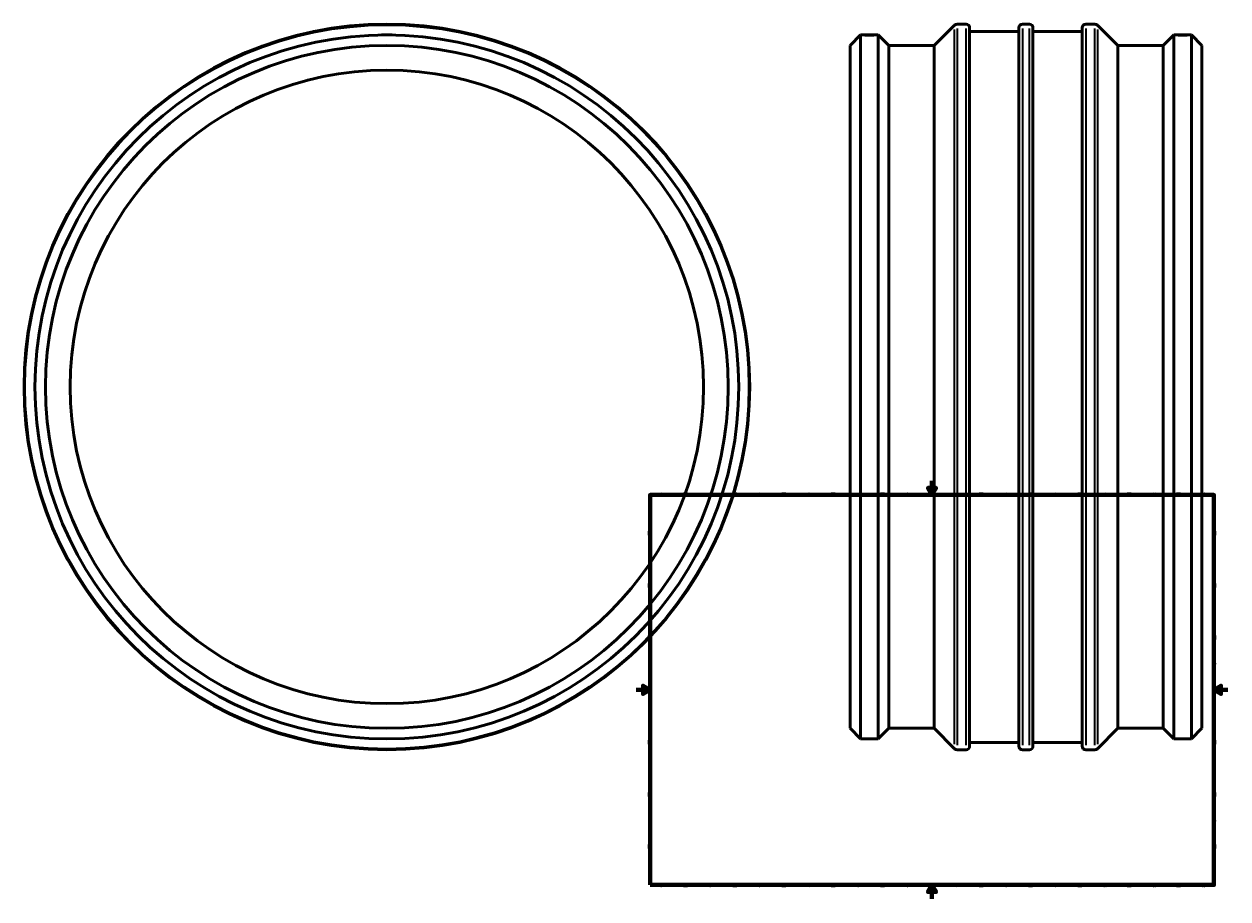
# Model space of a CAD drawing. Header units: millimetres. Extents: x -870 to 2328, y -1193 to 2828.
# Tile 2 of 7: x -870 to 841, y 0 to 1243. Entities that reach past the tile are written whole.
import ezdxf

# ---------------------------------------------------------------- set-up
doc = ezdxf.new("R2010")
doc.units = ezdxf.units.MM
for name, color, linetype, lineweight in [('Border (ANSI)', 7, 'Continuous', 70), ('Visible (ANSI)', 7, 'Continuous', 50), ('Visible Narrow (ANSI)', 7, 'Continuous', 35)]:
    doc.layers.add(name, color=color, linetype=linetype, lineweight=lineweight)
doc.styles.add('Note Text (ANSI)', font='tahoma.ttf')

# ---------------------------------------------------------------- blocks, each defined once
blk = doc.blocks.new('Borders Default Border')
at = {"layer": 'Border (ANSI)'}
for p, q in [((70.1, 574), (70.1, 577.4)), ((140.2, 574), (140.2, 577.4)), ((210.2, 574), (210.2, 577.4)), ((280.3, 574), (280.3, 577.4)), ((350.4, 574), (350.4, 577.4)), ((490.6, 574), (490.6, 577.4)), ((560.7, 574), (560.7, 577.4)), ((630.8, 574), (630.8, 577.4)), ((700.8, 574), (700.8, 577.4)), ((770.9, 574), (770.9, 577.4)), ((20, 519.7), (16.6, 519.7)), ((821, 519.7), (824.4, 519.7)), ((20, 445.5), (16.6, 445.5)), ((821, 445.5), (824.4, 445.5)), ((20, 371.2), (16.6, 371.2)), ((821, 371.2), (824.4, 371.2)), ((20, 222.7), (16.6, 222.7)), ((821, 222.7), (824.4, 222.7)), ((20, 148.5), (16.6, 148.5)), ((821, 148.5), (824.4, 148.5)), ((20, 74.3), (16.6, 74.3)), ((821, 74.3), (824.4, 74.3)), ((70.1, 20), (70.1, 16.6)), ((140.2, 20), (140.2, 16.6)), ((210.2, 20), (210.2, 16.6)), ((280.3, 20), (280.3, 16.6)), ((350.4, 20), (350.4, 16.6)), ((490.6, 20), (490.6, 16.6)), ((560.7, 20), (560.7, 16.6)), ((630.8, 20), (630.8, 16.6)), ((700.8, 20), (700.8, 16.6)), ((770.9, 20), (770.9, 16.6))]:
    blk.add_line(p, q, dxfattribs=at)
at = {"layer": 'Border (ANSI)', "flags": 128}
for points in [[(420.5, 594), (420.5, 574), (414.7, 584), (426.3, 584), (420.5, 574)], [(20, 20), (20, 574), (821, 574), (821, 20), (20, 20)], [(0, 297), (20, 297), (10, 302.8), (10, 291.2), (20, 297)], [(841, 297), (821, 297), (831, 302.8), (831, 291.2), (821, 297)], [(420.5, 0), (420.5, 20), (414.7, 10), (426.3, 10), (420.5, 20)]]:
    blk.add_lwpolyline(points, dxfattribs=at)
at = {"layer": 'Border (ANSI)', "color": 230, "true_color": 0xff0080, "char_height": 3.05, "attachment_point": 7, "style": 'Note Text (ANSI)'}
for s, insert in [('1', (34.4, 574.4)), ('2', (104.2, 574.4)), ('3', (174.3, 574.3)), ('4', (244.2, 574.4)), ('5', (314.5, 574.3)), ('6', (384.5, 574.3)), ('7', (454.6, 574.4)), ('8', (524.6, 574.3)), ('9', (594.7, 574.3)), ('10', (664, 574.3)), ('11', (734, 574.4)), ('12', (804.1, 574.4)), ('A', (16.8, 555.4)), ('A', (821.6, 555.4)), ('B', (17.1, 481.1)), ('B', (822, 481.1)), ('C', (17, 406.8)), ('C', (821.8, 406.8)), ('D', (17, 332.6)), ('D', (821.8, 332.6)), ('E', (17.2, 258.4)), ('E', (822.1, 258.4)), ('F', (17.3, 184.1)), ('F', (822.1, 184.1)), ('G', (16.8, 109.8)), ('G', (821.7, 109.8)), ('H', (17, 35.6)), ('H', (821.8, 35.6)), ('1', (34.4, 16.6)), ('2', (104.2, 16.6)), ('3', (174.3, 16.5)), ('4', (244.2, 16.6)), ('5', (314.5, 16.5)), ('6', (384.5, 16.5)), ('7', (454.6, 16.6)), ('8', (524.6, 16.5)), ('9', (594.7, 16.5)), ('10', (664, 16.5)), ('11', (734, 16.6)), ('12', (804.1, 16.6))]:
    blk.add_mtext(s, dxfattribs=dict(at, insert=insert))

msp = doc.modelspace()

# ---------------------------------------------------------------- linework, layer by layer
at = {"layer": 'Visible (ANSI)'}
for p, q in [((423.531, 1212.427), (452.521, 1241.418)), ((456.166, 1242.927), (468.876, 1242.927)), ((474.031, 1237.772), (474.031, 217.082)), ((474.031, 1232.617), (544.031, 1232.617)), ((544.031, 217.082), (544.031, 1237.772)), ((549.186, 1242.927), (558.876, 1242.927)), ((564.031, 1237.772), (564.031, 217.082)), ((564.031, 1232.617), (634.031, 1232.617)), ((634.031, 217.082), (634.031, 1237.772)), ((639.186, 1242.927), (651.896, 1242.927)), ((684.531, 1212.427), (655.541, 1241.418)), ((-354.041, 1227.427), (-361.541, 1227.427)), ((-361.541, 1227.371), (-361.541, 1227.427)), ((-346.541, 1227.427), (-354.041, 1227.427)), ((-346.541, 1227.371), (-346.541, 1227.427)), ((304.031, 1212.427), (319.031, 1227.427)), ((319.031, 227.427), (319.031, 1227.427)), ((319.031, 1227.427), (324.031, 1227.427)), ((324.031, 1227.427), (339.031, 1227.427)), ((339.031, 1227.427), (344.031, 1227.427)), ((344.031, 227.427), (344.031, 1227.427)), ((359.031, 1212.427), (344.031, 1227.427)), ((749.031, 1212.427), (764.031, 1227.427)), ((764.031, 227.427), (764.031, 1227.427)), ((764.031, 1227.427), (769.031, 1227.427)), ((784.031, 1227.427), (769.031, 1227.427)), ((784.031, 1227.427), (789.031, 1227.427)), ((789.031, 227.427), (789.031, 1227.427)), ((804.031, 1212.427), (789.031, 1227.427)), ((304.031, 242.427), (304.031, 1212.427)), ((359.031, 242.427), (359.031, 1212.427)), ((359.031, 1212.427), (423.531, 1212.427)), ((423.531, 242.427), (423.531, 1212.427)), ((684.531, 242.427), (684.531, 1212.427)), ((684.531, 1212.427), (749.031, 1212.427)), ((749.031, 242.427), (749.031, 1212.427)), ((804.031, 242.427), (804.031, 1212.427)), ((304.031, 242.427), (319.031, 227.427)), ((359.031, 242.427), (344.031, 227.427)), ((359.031, 242.427), (423.531, 242.427)), ((423.531, 242.427), (452.521, 213.437)), ((684.531, 242.427), (655.541, 213.437)), ((684.531, 242.427), (749.031, 242.427)), ((749.031, 242.427), (764.031, 227.427)), ((804.031, 242.427), (789.031, 227.427)), ((319.031, 227.427), (344.031, 227.427)), ((764.031, 227.427), (789.031, 227.427)), ((456.166, 211.927), (468.876, 211.927)), ((474.031, 222.237), (544.031, 222.237)), ((549.186, 211.927), (558.876, 211.927)), ((564.031, 222.237), (634.031, 222.237)), ((639.186, 211.927), (651.896, 211.927))]:
    msp.add_line(p, q, dxfattribs=at)
for radius in [515.5, 500, 485, 450]:
    msp.add_circle((-354.041, 727.427), radius, dxfattribs=at)
for centre, start, end in [((456.166, 1237.772), 90, 135), ((468.876, 1237.772), 0, 90), ((549.186, 1237.772), 90, 180), ((558.876, 1237.772), 0, 90), ((639.186, 1237.772), 90, 180), ((651.896, 1237.772), 45, 90), ((456.166, 217.082), 225, 270), ((468.876, 217.082), 270, 0), ((549.186, 217.082), 180, 270), ((558.876, 217.082), 270, 0), ((639.186, 217.082), 180, 270), ((651.896, 217.082), 270, 315)]:
    msp.add_arc(centre, 5.155, start, end, dxfattribs=at)
for points, knots in [([(339.031, 1227.427), (339.031, 1227.427), (338.843, 1227.424), (338.078, 1227.414), (337.5, 1227.406), (336.169, 1227.392), (335.325, 1227.385), (333.477, 1227.374), (332.473, 1227.371), (330.589, 1227.371), (329.585, 1227.374), (327.737, 1227.385), (326.894, 1227.392), (325.562, 1227.406), (324.985, 1227.414), (324.219, 1227.424), (324.031, 1227.427), (324.031, 1227.427)], [1.13007826, 1.13007826, 1.13007826, 1.13007826, 1.41259783, 1.41259783, 1.6951174, 1.6951174, 1.97763696, 1.97763696, 2.26015653, 2.26015653, 2.5426761, 2.5426761, 2.82519566, 2.82519566, 3.10771523, 3.10771523, 3.39023479, 3.39023479, 3.39023479, 3.39023479]), ([(784.031, 1227.427), (784.031, 1227.427), (783.843, 1227.424), (783.078, 1227.414), (782.5, 1227.406), (781.169, 1227.392), (780.325, 1227.385), (778.477, 1227.374), (777.473, 1227.371), (776.531, 1227.371), (775.589, 1227.371), (774.585, 1227.374), (772.737, 1227.385), (771.894, 1227.392), (770.562, 1227.406), (769.985, 1227.414), (769.219, 1227.424), (769.031, 1227.427), (769.031, 1227.427)], [3.39023479, 3.39023479, 3.39023479, 3.39023479, 3.67275436, 3.67275436, 3.95527392, 3.95527392, 4.23779349, 4.23779349, 4.52031306, 4.52031306, 4.52031306, 4.80283262, 4.80283262, 5.08535219, 5.08535219, 5.36787176, 5.36787176, 5.65039132, 5.65039132, 5.65039132, 5.65039132])]:
    msp.add_open_spline(points, degree=3, knots=knots, dxfattribs=at)
at = {"layer": 'Visible Narrow (ANSI)'}
for p, q in [((452.521, 219.765), (452.521, 1235.089)), ((456.166, 1236.581), (456.166, 218.274)), ((468.876, 218.274), (468.876, 1236.581)), ((549.186, 1236.581), (549.186, 218.274)), ((558.876, 218.274), (558.876, 1236.581)), ((639.186, 1236.581), (639.186, 218.274)), ((651.896, 218.274), (651.896, 1236.581)), ((655.541, 1235.089), (655.541, 219.765))]:
    msp.add_line(p, q, dxfattribs=at)
msp.add_circle((-354.041, 727.427), 513.99, dxfattribs=at)

# ---------------------------------------------------------------- block references
msp.add_blockref('Borders Default Border', (0, 0))

doc.saveas('drawing.dxf')
